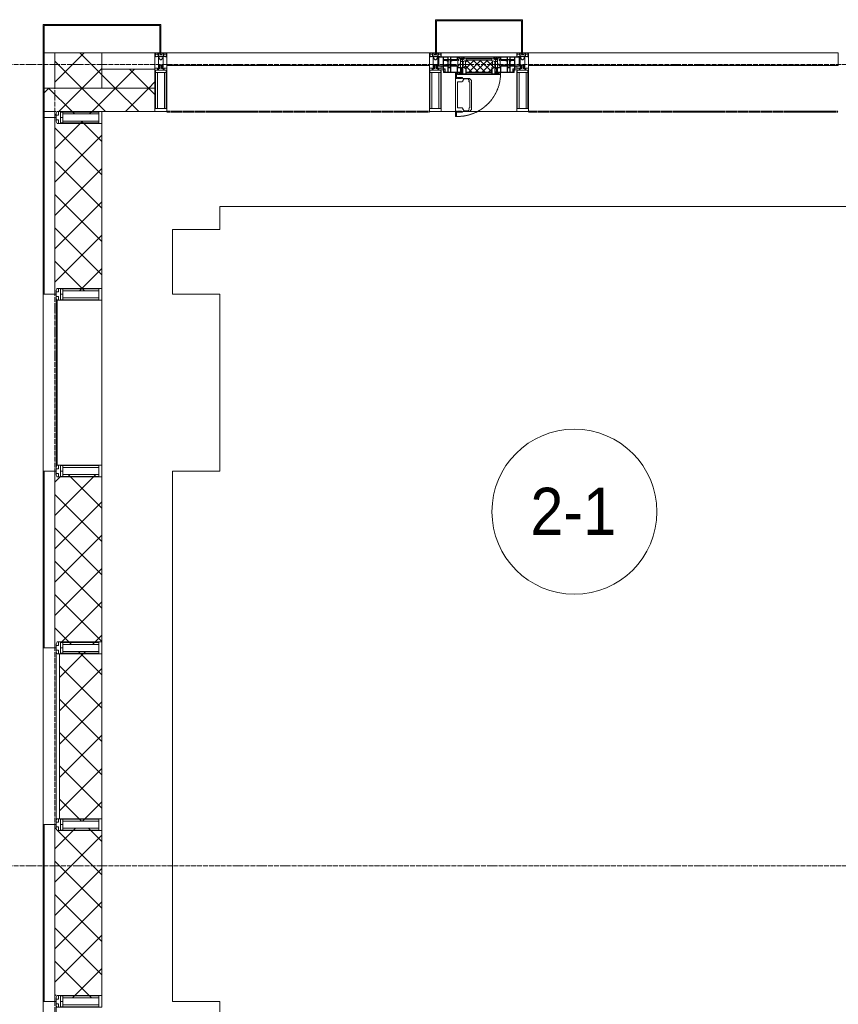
# Model space of a CAD drawing. Header units: millimetres. Extents: x 5617 to 106797, y 7718 to 221433.
# Tile 8 of 50: x 28303 to 31777, y 73613 to 77790. Entities that reach past the tile are written whole.
import ezdxf

# ---------------------------------------------------------------- set-up
doc = ezdxf.new("R2010")
doc.units = ezdxf.units.MM
for name, pattern in [('-D1-02х01', [3, 2, -1]), ('ADSK_Линия сетки', [25, 20, -2.5, 0, -2.5]), ('Линия сетки', [25, 20, -2.5, 0, -2.5]), ('Штрих_3_1_5_', [4.5, 3, -1.5]), ('Штриховая_ш3 п1_5', [4.5, 3, -1.5])]:
    doc.linetypes.add(name, pattern=pattern)
doc.layers.add('_Разделитель помещений_', color=4, linetype='Штриховая_ш3 п1_5', lineweight=40, true_color=0x00ffff)
for name, color, linetype, lineweight in [('Импосты витража', 7, 'Continuous', 18), ('Колонны', 7, 'Continuous', 18), ('Марки помещений', 7, 'Continuous', 20), ('Окна', 7, 'Continuous', 18), ('Оси', 7, 'Continuous', 9), ('Панели витража', 7, 'Continuous', 18), ('Перекрытия', 7, 'Continuous', 18), ('Стены разрез', 7, 'Continuous', 40), ('Стены штриховка', 7, 'Continuous', 40), ('Элементы узлов', 7, 'Continuous', 18)]:
    doc.layers.add(name, color=color, linetype=linetype, lineweight=lineweight)
doc.styles.add('Arial_3', font='arial.ttf', dxfattribs={"width": 0.9, "height": 200})
pattern_1 = [(45, (0, 0), (-70.71068, 70.71068), []), (135, (0, 0), (-70.71068, -70.71068), [])]

# ---------------------------------------------------------------- blocks, each defined once
blk = doc.blocks.new('135_SLK_K3_AR_rvt-1-МКСС_K3_L22__72_750_')
at = {"layer": '_Разделитель помещений_', "color": 7, "linetype": 'Штрих_3_1_5_', "true_color": 0xccffff}
for p, q in [((76025, 77400), (77140, 77400)), ((77560, 77400), (78875, 77400))]:
    blk.add_line(p, q, dxfattribs=at)
at = {"layer": 'Перекрытия', "color": 254, "true_color": 0xcccccc}
for p, q in [((78950, 76997.5), (76250, 76997.5)), ((76250, 76997.5), (76250, 76900)), ((76250, 76900), (76050, 76900)), ((76050, 76900), (76050, 76625)), ((76050, 76625), (76250, 76625)), ((76250, 76625), (76250, 75875)), ((76250, 75875), (76050, 75875)), ((76050, 75875), (76050, 73625)), ((76050, 73625), (76250, 73625)), ((76250, 73625), (76250, 72875))]:
    blk.add_line(p, q, dxfattribs=at)
blk = doc.blocks.new('Rectangular Mullion - 50Wx250H-3927046-МКСС_K3_L22__72_750_')
at = {"layer": 'Элементы узлов', "color": 254, "lineweight": 5, "true_color": 0xcccccc}
for p, q in [((0, 250), (-25, 250)), ((-25, 250), (-25, 237.3)), ((-25, 65.2), (-25, 250)), ((-25, 250), (0, 250)), ((-23, 237.3), (0, 237.3)), ((-23, 237.3), (0, 237.3)), ((-23, 237.3), (-23, 73.6)), ((0, 237.3), (-14.9, 237.3)), ((-14.9, 237.3), (-14.9, 84)), ((-14.9, 84), (-14.9, 237.3)), ((25, 250), (0, 250)), ((25, 250), (0, 250)), ((14.9, 237.3), (0, 237.3)), ((0, 237.3), (23, 237.3)), ((23, 237.3), (0, 237.3)), ((14.9, 84), (14.9, 237.3)), ((14.9, 84), (14.9, 237.3)), ((23, 237.3), (23, 73.6)), ((25, 237.3), (25, 250)), ((25, 65.2), (25, 250)), ((0, 84), (-23, 84)), ((-23, 84), (-23, 73.6)), ((0, 84), (-23, 84)), ((-14.9, 84), (0, 84)), ((0, 84), (14.9, 84)), ((23, 84), (0, 84)), ((0, 84), (0, 73.6)), ((0, 84), (23, 84)), ((0, 73.6), (0, 84)), ((23, 73.6), (23, 84)), ((-25, 73.6), (-25, 65.2)), ((-25, 65.2), (-25, 60.2)), ((-10, 65.2), (-25, 65.2)), ((-25, 65.2), (-25, 60.2)), ((-25, 65.2), (-10, 65.2)), ((-10, 65.2), (-25, 65.2)), ((-23, 73.6), (0, 73.6)), ((0, 73.6), (-23, 73.6)), ((-0.5, 73.6), (-23, 73.6)), ((-10, 55), (-14, 55)), ((-14, 55), (-10, 55)), ((-10, 55), (-10, 65.2)), ((-10, 65.2), (-10, 55)), ((-10, 55), (-10, 65.2)), ((-10, 55), (0, 55)), ((0, 55), (-10, 55)), ((0, 73.6), (23, 73.6)), ((23, 73.6), (0, 73.6)), ((0, 55), (10, 55)), ((0, 55), (10, 55)), ((0.5, 73.6), (23, 73.6)), ((10, 65.2), (10, 55)), ((25, 65.2), (10, 65.2)), ((10, 55), (10, 65.2)), ((10, 65.2), (25, 65.2)), ((10, 65.2), (25, 65.2)), ((10, 55), (10, 65.2)), ((10, 55), (14, 55)), ((10, 55), (14, 55)), ((25, 65.2), (25, 73.6)), ((25, 65.2), (25, 60.2)), ((25, 60.2), (25, 65.2))]:
    blk.add_line(p, q, dxfattribs=at)
for centre, start, end in [((-14, 69.1), 218.9723, 270), ((-14, 69.1), 218.9723, 270), ((-14, 69.1), 218.9723, 270), ((14, 69.1), 270, 321.0277), ((14, 69.1), 270, 321.0277), ((14, 69.1), 270, 321.0277)]:
    blk.add_arc(centre, 14.1, start, end, dxfattribs=at)
blk = doc.blocks.new('Rectangular Mullion - R_InvisibleFrame_50Wx250H-6258907-МКСС_K3_L22__72_750_')
at = {"layer": 'Импосты витража', "color": 254, "lineweight": 5, "true_color": 0xcccccc}
for p, q in [((-25, -237.3), (-25, -73.6)), ((25, -73.6), (25, -237.3))]:
    blk.add_line(p, q, dxfattribs=at)
blk = doc.blocks.new('Rectangular Mullion - R_InvisibleFrame_50Wx250H-6258908-МКСС_K3_L22__72_750_')
at = {"layer": 'Импосты витража', "color": 254, "lineweight": 5, "true_color": 0xcccccc}
for p, q in [((75560, 76600), (75560, 75900)), ((75750, 76600), (75750, 75900))]:
    blk.add_line(p, q, dxfattribs=at)
blk = doc.blocks.new('System Panel - A_PAN_Glass_Окно-6259029-МКСС_K3_L22__72_750_')
at = {"layer": 'Панели витража', "color": 254, "lineweight": 5, "true_color": 0xcccccc}
for p, q in [((-375, 55), (-375, 0)), ((361, 55), (-361, 55)), ((375, 0), (375, 55)), ((-375, 0), (375, 0))]:
    blk.add_line(p, q, dxfattribs=at)
blk = doc.blocks.new('System Panel - A_PAN_Glass-6502619-МКСС_K3_L22__72_750_')
at = {"layer": 'Панели витража', "color": 254, "lineweight": 5, "true_color": 0xcccccc}
for p, q in [((657.5, 55), (-657.5, 55)), ((-657.5, 55), (-657.5, 0)), ((657.5, 0), (657.5, 55)), ((-657.5, 0), (657.5, 0))]:
    blk.add_line(p, q, dxfattribs=at)
blk = doc.blocks.new('A_PAN_Створка - 383мм 7_1-6439044-МКСС_K3_L22__72_750_')
at = {"layer": 'Панели витража', "lineweight": 5, "true_color": 0xcccccc}
h = blk.add_hatch(dxfattribs=at)
h.set_pattern_fill('FP_13', color=254, style=0, pattern_type=2)
h.set_pattern_definition([(225, (77350, 77650), (14.1421356, -14.1421356), []), (315, (77350, 77650), (14.1421356, 14.1421356), [])])
h.paths.add_polyline_path([(53.6, 82.7), (-54.6, 81.8), (-54.6, 63.4), (-57.2, 60.8), (-57.2, 36.4), (-54.9, 34.1), (-54.5, 31.8), (54.5, 31.8), (54.9, 34.1), (57.2, 36.4), (57.2, 60.8), (54.6, 63.4), (54.6, 81.8)])
at = {"layer": 'Окна', "color": 7, "lineweight": 5, "true_color": 0xf4f4f4}
for p, q in [((70.1, 252.9), (70.1, 249)), ((95.1, 252.9), (70.1, 252.9)), ((74.1, 248.4), (74.1, 252.9)), ((89.1, 252.9), (89.1, 248.4)), ((93.1, 248.4), (93.1, 252.9)), ((95.1, 270.5), (95.1, 252.9)), ((99.6, 270.5), (95.1, 270.5)), ((97.9, 262.4), (95.1, 262.4)), ((97.9, 262.4), (97.9, 248.4)), ((99.6, 270.5), (99.6, 87.5)), ((39.7, 249), (31.1, 240.4)), ((31.1, 117.6), (31.1, 240.4)), ((41.4, 234.2), (39.1, 233.8)), ((39.1, 179), (39.1, 233.8)), ((70.1, 249), (39.7, 249)), ((41.4, 234.2), (43.5, 236.3)), ((45, 244.7), (42.3, 239.8)), ((42.3, 239.8), (43.5, 236.3)), ((45.9, 246.8), (45, 244.7)), ((63.3, 246.8), (45.9, 246.8)), ((64.1, 245), (63.3, 246.8)), ((64.1, 245), (66.7, 241)), ((66.7, 241), (68.6, 239.7)), ((68.6, 239.7), (68.6, 236.4)), ((68.6, 236.4), (71.1, 233.9)), ((71.1, 233.9), (89.5, 233.9)), ((89.1, 248.4), (74.1, 248.4)), ((89.5, 233.9), (90.6, 232.8)), ((90.6, 125.2), (90.6, 232.8)), ((97.9, 248.4), (93.1, 248.4)), ((39.1, 179), (39.1, 124.2)), ((39.7, 109), (31.1, 117.6)), ((41.4, 123.8), (39.1, 124.2)), ((70.1, 109), (39.7, 109)), ((41.4, 123.8), (43.5, 121.7)), ((42.3, 118.2), (43.5, 121.7)), ((45, 113.3), (42.3, 118.2)), ((45.9, 111.2), (45, 113.3)), ((63.3, 111.2), (45.9, 111.2)), ((64.1, 113), (63.3, 111.2)), ((64.1, 113), (66.7, 117)), ((66.7, 117), (68.6, 118.3)), ((68.6, 121.6), (71.1, 124.1)), ((68.6, 118.3), (68.6, 121.6)), ((70.1, 105.1), (70.1, 109)), ((95.1, 105.1), (70.1, 105.1)), ((71.1, 124.1), (89.5, 124.1)), ((74.1, 109.6), (74.1, 105.1)), ((89.1, 109.6), (74.1, 109.6)), ((89.1, 105.1), (89.1, 109.6)), ((89.5, 124.1), (90.6, 125.2)), ((93.1, 109.6), (93.1, 105.1)), ((97.9, 109.6), (93.1, 109.6)), ((95.1, 87.5), (95.1, 105.1)), ((97.9, 95.6), (95.1, 95.6)), ((99.6, 87.5), (95.1, 87.5)), ((97.9, 95.6), (97.9, 109.6))]:
    blk.add_line(p, q, dxfattribs=at)
at = {"layer": 'Окна', "color": 254, "lineweight": 5, "true_color": 0xcccccc}
for p, q in [((-150, 84), (-78, 84)), ((-150, 73.5), (-150, 84)), ((-91.5, 92), (91.5, 92)), ((-91.5, 87.5), (-91.5, 92)), ((-73.9, 87.5), (-91.5, 87.5)), ((-85, 84), (-85, 87.5)), ((-85, 87.5), (-78, 87.5)), ((-78, 84), (-85, 84)), ((-78, 87.5), (-78, 84)), ((-78, 84), (-73.9, 84)), ((-78, 84), (-78, 23.5)), ((-73.9, 62.5), (-73.9, 87.5)), ((73.9, 87.5), (73.9, 62.5)), ((91.5, 87.5), (73.9, 87.5)), ((73.9, 84), (78, 84)), ((78, 87.5), (78, 84)), ((85, 87.5), (78, 87.5)), ((78, 84), (85, 84)), ((78, 84), (150, 84)), ((78, 23.5), (78, 84)), ((85, 84), (85, 87.5)), ((91.5, 92), (91.5, 87.5)), ((150, 84), (150, 73.5)), ((-171, 57), (-156, 57)), ((-171, 17), (-171, 57)), ((-171, 55.5), (-152, 55.5)), ((-153, 73.5), (-150, 73.5)), ((-153, 60), (-153, 73.5)), ((-152, 20), (-152, 73.5)), ((-150.5, 69.5), (-150.5, 73.5)), ((-145, 69.5), (-150.5, 69.5)), ((-150.5, 33.6), (-150.5, 68)), ((-150.5, 68), (-143.5, 68)), ((-150.5, 56.6), (-132.4, 56.6)), ((-136.4, 52.4), (-150.5, 52.4)), ((-148.5, 82.5), (-132.4, 82.5)), ((-148.5, 81), (-148.5, 82.5)), ((-143.5, 81), (-148.5, 81)), ((-145, 69.5), (-145, 79.5)), ((-143.5, 68), (-143.5, 81)), ((-137.2, 54.8), (-135.8, 50.8)), ((-132.5, 54.8), (-137.2, 54.8)), ((-132.1, 49), (-135.8, 50.8)), ((-132.5, 53.8), (-133.4, 52)), ((-133.4, 52), (-130.1, 50.4)), ((-132.5, 53.8), (-132.5, 54.8)), ((-132.4, 56.6), (-132.4, 82.5)), ((-132.1, 49), (-132.1, 36.8)), ((-131, 82.5), (-120.8, 82.5)), ((-131, 82.5), (-131, 64.6)), ((-131, 64.6), (-120.8, 64.6)), ((-131, 56.5), (-131, 62.6)), ((-120.8, 62.6), (-131, 62.6)), ((-131, 56.5), (-120.8, 56.5)), ((-131, 55.1), (-131, 52.7)), ((-120.8, 55.1), (-131, 55.1)), ((-129.4, 51.1), (-131, 52.7)), ((-130.1, 50.4), (-129.4, 51.1)), ((-130.1, 35.3), (-130.1, 50.4)), ((-122.4, 51.1), (-120.8, 52.7)), ((-121.7, 50.4), (-122.4, 51.1)), ((-118.4, 52), (-121.7, 50.4)), ((-121.7, 35.3), (-121.7, 50.4)), ((-120.8, 82.5), (-120.8, 64.6)), ((-120.8, 56.5), (-120.8, 62.6)), ((-120.8, 55.1), (-120.8, 52.7)), ((-119.7, 49), (-115.9, 50.8)), ((-119.7, 49), (-119.7, 36.8)), ((-119.3, 82.5), (-92.5, 82.5)), ((-119.3, 56.6), (-119.3, 82.5)), ((-92.5, 56.6), (-119.3, 56.6)), ((-119.3, 54.8), (-114.6, 54.8)), ((-119.3, 53.8), (-119.3, 54.8)), ((-119.3, 53.8), (-118.4, 52)), ((-114.6, 54.8), (-115.9, 50.8)), ((-94.1, 52.5), (-115.3, 52.5)), ((-89.9, 50.9), (-94.1, 52.5)), ((-92.5, 56.6), (-92.5, 82.5)), ((-90.8, 82.5), (-79.5, 82.5)), ((-90.8, 64.6), (-90.8, 82.5)), ((-80.1, 64.6), (-90.8, 64.6)), ((-90.8, 62.7), (-90.8, 56.6)), ((-80.4, 62.7), (-90.8, 62.7)), ((-90.8, 56.6), (-85.9, 56.6)), ((-89.9, 52.2), (-88.6, 53.5)), ((-89.9, 52.2), (-89.9, 50.9)), ((-89.9, 35.1), (-89.9, 50.9)), ((-85.9, 53.5), (-88.6, 53.5)), ((-85.9, 56.6), (-85.9, 53.5)), ((-85.9, 53.5), (-78, 45.6)), ((-80.4, 61.1), (-80.4, 62.7)), ((-78, 61.1), (-80.4, 61.1)), ((-80.1, 66.1), (-80.1, 64.6)), ((-78, 66.1), (-80.1, 66.1)), ((-79.5, 82.5), (-79.5, 80.6)), ((-79.5, 80.6), (-78, 80.6)), ((-78, 66.1), (-78, 61.1)), ((-78, 45.6), (-78, 36.8)), ((-70, 62.5), (-73.9, 62.5)), ((-70, 32.1), (-70, 62.5)), ((70, 62.5), (70, 32.1)), ((73.9, 62.5), (70, 62.5)), ((79.5, 80.6), (78, 80.6)), ((78, 66.1), (78, 61.1)), ((78, 66.1), (80.1, 66.1)), ((78, 61.1), (80.4, 61.1)), ((85.9, 53.5), (78, 45.6)), ((78, 45.6), (78, 36.8)), ((90.8, 82.5), (79.5, 82.5)), ((79.5, 82.5), (79.5, 80.6)), ((80.1, 66.1), (80.1, 64.6)), ((80.1, 64.6), (90.8, 64.6)), ((80.4, 62.7), (90.8, 62.7)), ((80.4, 61.1), (80.4, 62.7)), ((85.9, 56.6), (85.9, 53.5)), ((90.8, 56.6), (85.9, 56.6)), ((85.9, 53.5), (88.6, 53.5)), ((89.9, 52.2), (88.6, 53.5)), ((89.9, 50.9), (94.1, 52.5)), ((89.9, 52.2), (89.9, 50.9)), ((89.9, 35.1), (89.9, 50.9)), ((90.8, 64.6), (90.8, 82.5)), ((90.8, 62.7), (90.8, 56.6)), ((119.3, 82.5), (92.5, 82.5)), ((92.5, 56.6), (92.5, 82.5)), ((92.5, 56.6), (119.3, 56.6)), ((94.1, 52.5), (115.3, 52.5)), ((114.6, 54.8), (115.9, 50.8)), ((119.3, 54.8), (114.6, 54.8)), ((119.7, 49), (115.9, 50.8)), ((119.3, 53.8), (118.4, 52)), ((118.4, 52), (121.7, 50.4)), ((119.3, 56.6), (119.3, 82.5)), ((119.3, 53.8), (119.3, 54.8)), ((119.7, 49), (119.7, 36.8)), ((120.8, 82.5), (120.8, 64.6)), ((131, 82.5), (120.8, 82.5)), ((131, 64.6), (120.8, 64.6)), ((120.8, 56.5), (120.8, 62.6)), ((120.8, 62.6), (131, 62.6)), ((131, 56.5), (120.8, 56.5)), ((120.8, 55.1), (120.8, 52.7)), ((120.8, 55.1), (131, 55.1)), ((122.4, 51.1), (120.8, 52.7)), ((121.7, 50.4), (122.4, 51.1)), ((121.7, 35.3), (121.7, 50.4)), ((129.4, 51.1), (131, 52.7)), ((130.1, 50.4), (129.4, 51.1)), ((133.4, 52), (130.1, 50.4)), ((130.1, 35.3), (130.1, 50.4)), ((131, 82.5), (131, 64.6)), ((131, 56.5), (131, 62.6)), ((131, 55.1), (131, 52.7)), ((132.1, 49), (135.8, 50.8)), ((132.1, 49), (132.1, 36.8)), ((132.4, 56.6), (132.4, 82.5)), ((148.5, 82.5), (132.4, 82.5)), ((150.5, 56.6), (132.4, 56.6)), ((132.5, 54.8), (137.2, 54.8)), ((132.5, 53.8), (132.5, 54.8)), ((132.5, 53.8), (133.4, 52)), ((137.2, 54.8), (135.8, 50.8)), ((136.4, 52.4), (150.5, 52.4)), ((143.5, 81), (148.5, 81)), ((143.5, 68), (143.5, 81)), ((150.5, 68), (143.5, 68)), ((145, 69.5), (145, 79.5)), ((145, 69.5), (150.5, 69.5)), ((148.5, 81), (148.5, 82.5)), ((150, 73.5), (153, 73.5)), ((150.5, 69.5), (150.5, 73.5)), ((150.5, 33.6), (150.5, 68)), ((152, 20), (152, 73.5)), ((171, 55.5), (152, 55.5)), ((153, 73.5), (153, 60)), ((156, 57), (171, 57)), ((171, 57), (171, 17)), ((-171, 18.5), (-153.5, 18.5)), ((-67.9, 17), (-171, 17)), ((-153.5, 18.5), (-152, 20)), ((-136.3, 33.6), (-150.5, 33.6)), ((-150.5, 29.4), (-132.4, 29.4)), ((-150.5, 17), (-150.5, 29.4)), ((-132.4, 18.6), (-150.5, 18.6)), ((-137.2, 31), (-135.8, 35)), ((-132.5, 31), (-137.2, 31)), ((-132.1, 36.8), (-135.8, 35)), ((-133.4, 33.7), (-130.1, 35.3)), ((-132.5, 31.9), (-133.4, 33.7)), ((-132.5, 31.9), (-132.5, 31)), ((-132.4, 29.4), (-132.4, 18.6)), ((-129.4, 34.6), (-131, 33)), ((-131, 30.9), (-131, 33)), ((-120.8, 30.9), (-131, 30.9)), ((-131, 29.5), (-120.8, 29.5)), ((-131, 18.2), (-131, 29.5)), ((-120.8, 18.2), (-131, 18.2)), ((-130.1, 35.3), (-129.4, 34.6)), ((-121.7, 35.3), (-122.4, 34.6)), ((-122.4, 34.6), (-120.8, 33)), ((-118.4, 33.7), (-121.7, 35.3)), ((-120.8, 30.9), (-120.8, 33)), ((-120.8, 18.2), (-120.8, 29.5)), ((-119.7, 36.8), (-115.9, 35)), ((-119.3, 31.9), (-118.4, 33.7)), ((-119.3, 31.9), (-119.3, 31)), ((-119.3, 31), (-114.6, 31)), ((-92.5, 29.4), (-119.3, 29.4)), ((-119.3, 29.4), (-119.3, 18.6)), ((-119.3, 18.6), (-92.5, 18.6)), ((-114.6, 31), (-115.9, 35)), ((-94.1, 33.5), (-115.4, 33.5)), ((-89.9, 35.1), (-94.1, 33.5)), ((-92.5, 18.6), (-92.5, 29.4)), ((-90.8, 18.5), (-90.8, 29.4)), ((-90.8, 29.4), (-85.9, 29.4)), ((-87.3, 18.5), (-90.8, 18.5)), ((-89.9, 32.5), (-89.9, 35.1)), ((-85.9, 32.5), (-89.9, 32.5)), ((-87.3, 21.9), (-85.9, 21.9)), ((-87.3, 20.4), (-87.3, 21.9)), ((-87.3, 20.4), (-87.3, 18.5)), ((-84.8, 20.4), (-87.3, 20.4)), ((-85.9, 29.4), (-85.9, 32.5)), ((-85.9, 21.9), (-85.9, 29.4)), ((-85.9, 18.2), (-85.9, 20.4)), ((-75.9, 18.2), (-85.9, 18.2)), ((-83.4, 20.4), (-84.8, 20.4)), ((-70, 33.8), (-83.4, 20.4)), ((-78, 36.8), (-70, 36.8)), ((-78, 23.5), (-67.9, 23.5)), ((-75.9, 23.5), (-73, 23.5)), ((-75.9, 21.5), (-75.9, 23.5)), ((-75.9, 21.5), (-75.9, 18.2)), ((-74.9, 21.5), (-75.9, 21.5)), ((-74.9, 17.9), (-74.9, 21.5)), ((-68.9, 17.9), (-74.9, 17.9)), ((-67.2, 29.3), (-73, 23.5)), ((-70, 36.8), (-70, 33.8)), ((-61.4, 23.5), (-70, 32.1)), ((-68.9, 21.5), (-68.9, 17.9)), ((-67.9, 21.5), (-68.9, 21.5)), ((-67.9, 23.5), (-64.6, 26.8)), ((-67.9, 23.5), (-64.6, 26.8)), ((-67.9, 21.5), (-67.9, 23.5)), ((-67.9, 17), (-67.9, 23.5)), ((-61.4, 23.5), (-67.9, 17)), ((67.9, 17), (-67.9, 17)), ((-67.9, 17), (67.9, 17)), ((-64.6, 26.8), (-67.2, 29.3)), ((-64.6, 26.8), (-61.4, 23.5)), ((61.4, 23.5), (-61.4, 23.5)), ((70, 32.1), (61.4, 23.5)), ((61.4, 23.5), (64.6, 26.8)), ((67.9, 17), (61.4, 23.5)), ((64.6, 26.8), (67.2, 29.3)), ((67.9, 23.5), (64.6, 26.8)), ((64.6, 26.8), (67.9, 23.5)), ((67.2, 29.3), (73, 23.5)), ((67.9, 21.5), (67.9, 23.5)), ((67.9, 23.5), (67.9, 17)), ((67.9, 23.5), (78, 23.5)), ((67.9, 21.5), (68.9, 21.5)), ((171, 17), (67.9, 17)), ((68.9, 21.5), (68.9, 17.9)), ((68.9, 17.9), (74.9, 17.9)), ((70, 36.8), (70, 33.8)), ((78, 36.8), (70, 36.8)), ((70, 33.8), (83.4, 20.4)), ((75.9, 23.5), (73, 23.5)), ((74.9, 21.5), (75.9, 21.5)), ((74.9, 17.9), (74.9, 21.5)), ((75.9, 21.5), (75.9, 23.5)), ((75.9, 21.5), (75.9, 18.2)), ((75.9, 18.2), (85.9, 18.2)), ((83.4, 20.4), (84.8, 20.4)), ((84.8, 20.4), (87.3, 20.4)), ((85.9, 32.5), (89.9, 32.5)), ((85.9, 29.4), (85.9, 32.5)), ((85.9, 21.9), (85.9, 29.4)), ((90.8, 29.4), (85.9, 29.4)), ((87.3, 21.9), (85.9, 21.9)), ((85.9, 18.2), (85.9, 20.4)), ((87.3, 20.4), (87.3, 21.9)), ((87.3, 20.4), (87.3, 18.5)), ((87.3, 18.5), (90.8, 18.5)), ((89.9, 35.1), (94.1, 33.5)), ((89.9, 32.5), (89.9, 35.1)), ((90.8, 18.5), (90.8, 29.4)), ((92.5, 18.6), (92.5, 29.4)), ((92.5, 29.4), (119.3, 29.4)), ((119.3, 18.6), (92.5, 18.6)), ((94.1, 33.5), (115.4, 33.5)), ((114.6, 31), (115.9, 35)), ((119.3, 31), (114.6, 31)), ((119.7, 36.8), (115.9, 35)), ((118.4, 33.7), (121.7, 35.3)), ((119.3, 31.9), (118.4, 33.7)), ((119.3, 31.9), (119.3, 31)), ((119.3, 29.4), (119.3, 18.6)), ((122.4, 34.6), (120.8, 33)), ((120.8, 30.9), (120.8, 33)), ((120.8, 30.9), (131, 30.9)), ((120.8, 18.2), (120.8, 29.5)), ((131, 29.5), (120.8, 29.5)), ((120.8, 18.2), (131, 18.2)), ((121.7, 35.3), (122.4, 34.6)), ((130.1, 35.3), (129.4, 34.6)), ((129.4, 34.6), (131, 33)), ((133.4, 33.7), (130.1, 35.3)), ((131, 30.9), (131, 33)), ((131, 18.2), (131, 29.5)), ((132.1, 36.8), (135.8, 35)), ((150.5, 29.4), (132.4, 29.4)), ((132.4, 29.4), (132.4, 18.6)), ((132.4, 18.6), (150.5, 18.6)), ((132.5, 31.9), (133.4, 33.7)), ((132.5, 31.9), (132.5, 31)), ((132.5, 31), (137.2, 31)), ((137.2, 31), (135.8, 35)), ((136.3, 33.6), (150.5, 33.6)), ((150.5, 17), (150.5, 29.4)), ((153.5, 18.5), (152, 20)), ((171, 18.5), (153.5, 18.5))]:
    blk.add_line(p, q, dxfattribs=at)
at = {"layer": 'Окна', "color": 254, "linetype": '-D1-02х01', "lineweight": 5, "true_color": 0xcccccc}
blk.add_arc((91.4, 87.5), 183, 88.8555, 178.5909, dxfattribs=at)
at = {"layer": 'Окна', "color": 254, "lineweight": 5, "true_color": 0xcccccc}
for centre, start, end in [((-156, 60), 270, 360), ((156, 60), 180, 270)]:
    blk.add_arc(centre, 3, start, end, dxfattribs=at)
at = {"layer": 'Элементы узлов', "color": 254, "lineweight": 5, "true_color": 0xcccccc}
for p, q in [((-91.5, 92), (-91.5, 87.5)), ((-91.5, 92), (91.5, 92)), ((-91.5, 87.5), (-73.9, 87.5)), ((-83.4, 90.3), (-69.4, 90.3)), ((-83.4, 90.3), (-83.4, 87.5)), ((-73.9, 87.5), (-73.9, 62.5)), ((-69.4, 85.5), (-73.9, 85.5)), ((-69.4, 90.3), (-69.4, 85.5)), ((-67.9, 89.3), (-66.9, 90.3)), ((-67.9, 62.5), (-67.9, 89.3)), ((-66.9, 90.3), (-57.4, 90.3)), ((-57.4, 90.3), (-56.4, 89.4)), ((-56.4, 89.4), (-56.4, 67.7)), ((-53.9, 90.3), (-54.9, 89.3)), ((-54.9, 89.3), (-54.9, 85.6)), ((-54.9, 85.6), (-53.9, 84.6)), ((53.9, 90.3), (-53.9, 90.3)), ((-53.9, 84.6), (53.9, 84.6)), ((53.9, 90.3), (54.9, 89.3)), ((54.9, 85.6), (53.9, 84.6)), ((54.9, 89.3), (54.9, 85.6)), ((57.4, 90.3), (56.4, 89.4)), ((56.4, 89.4), (56.4, 67.7)), ((66.9, 90.3), (57.4, 90.3)), ((67.9, 89.3), (66.9, 90.3)), ((67.9, 62.5), (67.9, 89.3)), ((69.4, 90.3), (69.4, 85.5)), ((83.4, 90.3), (69.4, 90.3)), ((69.4, 85.5), (73.9, 85.5)), ((91.5, 87.5), (73.9, 87.5)), ((73.9, 87.5), (73.9, 62.5)), ((83.4, 90.3), (83.4, 87.5)), ((91.5, 92), (91.5, 87.5)), ((-73.9, 81.5), (-69.4, 81.5)), ((-69.4, 66.5), (-73.9, 66.5)), ((-73.9, 62.5), (-70, 62.5)), ((-70, 62.5), (-70, 32.1)), ((-69.4, 81.5), (-69.4, 66.5)), ((-61.7, 62.5), (-67.9, 62.5)), ((-66, 56.5), (-67.8, 55.7)), ((-67.8, 55.7), (-67.8, 38.3)), ((-66, 56.5), (-62, 59.1)), ((-62, 59.1), (-60.7, 61)), ((-60.1, 67.7), (-61.7, 64.9)), ((-61.7, 64.9), (-61.7, 62.5)), ((-60.7, 61), (-57.4, 61)), ((-56.4, 67.7), (-60.1, 67.7)), ((-57.4, 61), (-54.9, 63.5)), ((-54.6, 63.4), (-57.2, 60.8)), ((-57.2, 60.8), (-57.2, 36.4)), ((-54.9, 81.9), (-53.8, 83)), ((-54.9, 63.5), (-54.9, 81.9)), ((-53.6, 82.7), (-54.6, 81.8)), ((-54.6, 81.8), (-54.6, 63.4)), ((53.8, 83), (-53.8, 83)), ((53.6, 82.7), (-53.6, 82.7)), ((54.6, 81.8), (53.6, 82.7)), ((54.9, 81.9), (53.8, 83)), ((54.6, 63.4), (54.6, 81.8)), ((57.2, 60.8), (54.6, 63.4)), ((54.9, 63.5), (54.9, 81.9)), ((57.4, 61), (54.9, 63.5)), ((56.4, 67.7), (60.1, 67.7)), ((57.2, 36.4), (57.2, 60.8)), ((60.7, 61), (57.4, 61)), ((60.1, 67.7), (61.7, 64.9)), ((62, 59.1), (60.7, 61)), ((61.7, 64.9), (61.7, 62.5)), ((61.7, 62.5), (67.9, 62.5)), ((66, 56.5), (62, 59.1)), ((66, 56.5), (67.8, 55.7)), ((67.8, 55.7), (67.8, 38.3)), ((69.4, 81.5), (69.4, 66.5)), ((73.9, 81.5), (69.4, 81.5)), ((69.4, 66.5), (73.9, 66.5)), ((70, 62.5), (70, 32.1)), ((73.9, 62.5), (70, 62.5)), ((-70, 32.1), (-61.4, 23.5)), ((-67.8, 38.3), (-65.7, 37.4)), ((-65.7, 37.4), (-60.8, 34.7)), ((61.4, 23.5), (-61.4, 23.5)), ((-60.8, 34.7), (-57.3, 35.9)), ((-55.2, 33.8), (-57.3, 35.9)), ((-57.2, 36.4), (-54.9, 34.1)), ((-55.2, 33.8), (-54.8, 31.5)), ((-54.9, 34.1), (-54.5, 31.8)), ((-53.9, 30.5), (-54.9, 29.5)), ((-54.9, 29.5), (-54.9, 25.8)), ((-54.9, 25.8), (-53.9, 24.8)), ((0, 31.5), (-54.8, 31.5)), ((-54.5, 31.8), (54.5, 31.8)), ((53.9, 30.5), (-53.9, 30.5)), ((-53.9, 24.8), (53.9, 24.8)), ((0, 31.5), (54.8, 31.5)), ((53.9, 30.5), (54.9, 29.5)), ((54.9, 25.8), (53.9, 24.8)), ((54.5, 31.8), (54.9, 34.1)), ((55.2, 33.8), (54.8, 31.5)), ((54.9, 34.1), (57.2, 36.4)), ((54.9, 29.5), (54.9, 25.8)), ((55.2, 33.8), (57.3, 35.9)), ((60.8, 34.7), (57.3, 35.9)), ((65.7, 37.4), (60.8, 34.7)), ((70, 32.1), (61.4, 23.5)), ((67.8, 38.3), (65.7, 37.4))]:
    blk.add_line(p, q, dxfattribs=at)
blk = doc.blocks.new('Rectangular Mullion - R_StandardFrame_50Wx250H-6161330-МКСС_K3_L22__72_750_')
at = {"layer": 'Импосты витража', "color": 254, "lineweight": 5, "true_color": 0xcccccc}
for p, q in [((77190, 77400), (77250.4, 77400)), ((77279.9, 77400), (77510, 77400))]:
    blk.add_line(p, q, dxfattribs=at)
blk = doc.blocks.new('Rectangular Mullion - 50Wx250H-2623690-МКСС_K3_L22__72_750_')
at = {"layer": 'Элементы узлов', "color": 254, "lineweight": 5, "true_color": 0xcccccc}
for p, q in [((-25, 65.2), (-25, 250)), ((-25, 250), (0, 250)), ((-23, 237.3), (0, 237.3)), ((-23, 237.3), (-23, 73.6)), ((-14.9, 84), (-14.9, 237.3)), ((25, 250), (0, 250)), ((23, 237.3), (0, 237.3)), ((14.9, 84), (14.9, 237.3)), ((23, 237.3), (23, 73.6)), ((25, 65.2), (25, 250)), ((0, 84), (-23, 84)), ((0, 84), (23, 84)), ((-14, 65.2), (-25, 65.2)), ((-0.5, 73.6), (-23, 73.6)), ((-14, 71.3), (-14, 65.2)), ((-10, 71.3), (-14, 71.3)), ((-10, 53), (-10, 71.3)), ((-8.7, 53), (-10, 53)), ((-10, 53), (-10, 17)), ((-8.7, 53), (-7, 54.7)), ((-7, 65.2), (-5.9, 67.3)), ((-7, 65.2), (-7, 54.7)), ((-4.1, 67.3), (-5.9, 67.3)), ((-4.1, 67.3), (-2.9, 65.1)), ((-2.9, 65.1), (-2.9, 54.6)), ((-1.3, 53), (-2.9, 54.6)), ((0, 53), (-1.3, 53)), ((0, 53), (1.3, 53)), ((0.5, 73.6), (23, 73.6)), ((1.3, 53), (2.9, 54.6)), ((4.1, 67.3), (2.9, 65.1)), ((2.9, 65.1), (2.9, 54.6)), ((4.1, 67.3), (5.9, 67.3)), ((7, 65.2), (5.9, 67.3)), ((7, 65.2), (7, 54.7)), ((8.7, 53), (7, 54.7)), ((8.7, 53), (10, 53)), ((10, 71.3), (14, 71.3)), ((10, 53), (10, 71.3)), ((10, 53), (10, 17)), ((14, 71.3), (14, 65.2)), ((14, 65.2), (25, 65.2)), ((-23.8, 14.6), (-25, 14.2)), ((-25, 0), (-25, 14.2)), ((-22.3, 17), (-23.8, 17)), ((-23.8, 17), (-23.8, 14.6)), ((-22.5, 10.6), (-23.8, 14.6)), ((-22.5, 10.6), (-23.7, 9.9)), ((-23.7, 1.3), (-23.7, 9.9)), ((-23.7, 1.3), (-11.8, 1.3)), ((-23.2, 10.2), (-22.5, 8)), ((-22.5, 8), (-22.5, 4.5)), ((-21.3, 4.5), (-22.5, 4.5)), ((-22.3, 17), (-22.3, 16)), ((-22.3, 16), (-21.3, 16)), ((-19, 17.6), (-21.3, 16)), ((-21.3, 4.5), (-21.3, 6.5)), ((-21.3, 6.5), (-14.2, 6.5)), ((-18.4, 16.6), (-19, 17.6)), ((-7.4, 16.6), (-18.4, 16.6)), ((-14.2, 6.5), (-14.2, 4.5)), ((-13.2, 4.5), (-14.2, 4.5)), ((-13.2, 4.5), (-12.2, 7.2)), ((-12.7, 7.6), (-11.3, 11.4)), ((-12.7, 7.6), (-11.8, 6.9)), ((-12.2, 9), (-12.2, 14.8)), ((-12.2, 14.8), (0, 14.8)), ((-11.8, 1.3), (-11.8, 6.9)), ((-10.5, 11.2), (-11.3, 11.4)), ((-10.5, 1.5), (-10.5, 11.2)), ((-4.8, 1.5), (-10.5, 1.5)), ((-10, 17), (-7.5, 17)), ((-8.5, 23), (-1.5, 30)), ((-8.5, 18.5), (-8.5, 23)), ((-7.5, 18.5), (-8.5, 18.5)), ((-7.5, 17), (-7.5, 18.5)), ((-7.4, 18), (-7.4, 16.6)), ((-2.6, 18), (-7.4, 18)), ((0, 8), (-4.8, 8)), ((-4.8, 1.5), (-4.8, 8)), ((-2.6, 18), (-2.6, 16.8)), ((-2.6, 16.8), (0, 16.8)), ((-1.5, 30), (0, 30)), ((1.5, 30), (0, 30)), ((2.6, 16.8), (0, 16.8)), ((0, 14.8), (0, 16.8)), ((0, 14.8), (0, 16.8)), ((12.2, 14.8), (0, 14.8)), ((0, 0), (0, 8)), ((0, 8), (4.8, 8)), ((0, 0), (0, 8)), ((8.5, 23), (1.5, 30)), ((2.6, 18), (2.6, 16.8)), ((2.6, 18), (7.4, 18)), ((4.8, 1.5), (4.8, 8)), ((4.8, 1.5), (10.5, 1.5)), ((7.4, 18), (7.4, 16.6)), ((7.4, 16.6), (18.4, 16.6)), ((7.5, 18.5), (8.5, 18.5)), ((7.5, 17), (7.5, 18.5)), ((10, 17), (7.5, 17)), ((8.5, 18.5), (8.5, 23)), ((10.5, 11.2), (11.3, 11.4)), ((10.5, 1.5), (10.5, 11.2)), ((12.7, 7.6), (11.3, 11.4)), ((12.7, 7.6), (11.8, 6.9)), ((11.8, 1.3), (11.8, 6.9)), ((23.7, 1.3), (11.8, 1.3)), ((12.2, 9), (12.2, 14.8)), ((13.2, 4.5), (12.2, 7.2)), ((13.2, 4.5), (14.2, 4.5)), ((21.3, 6.5), (14.2, 6.5)), ((14.2, 6.5), (14.2, 4.5)), ((18.4, 16.6), (19, 17.6)), ((19, 17.6), (21.3, 16)), ((22.3, 16), (21.3, 16)), ((21.3, 4.5), (21.3, 6.5)), ((21.3, 4.5), (22.5, 4.5)), ((22.3, 17), (22.3, 16)), ((22.3, 17), (23.8, 17)), ((22.5, 10.6), (23.8, 14.6)), ((22.5, 10.6), (23.7, 9.9)), ((23.2, 10.2), (22.5, 8)), ((22.5, 8), (22.5, 4.5)), ((23.7, 1.3), (23.7, 9.9)), ((23.8, 17), (23.8, 14.6)), ((23.8, 14.6), (25, 14.2)), ((25, 0), (25, 14.2)), ((-25, 0), (0, 0)), ((25, 0), (0, 0))]:
    blk.add_line(p, q, dxfattribs=at)
for centre, start, end in [((-0.5, 73.1), 360, 90), ((0.5, 73.1), 90, 180)]:
    blk.add_arc(centre, 0.5, start, end, dxfattribs=at)
blk = doc.blocks.new('Rectangular Mullion - R_StandardFrame_50Wx250H-V42-МКСС_K3_L22__72_750_')
at = {"layer": 'Импосты витража', "color": 254, "lineweight": 5, "true_color": 0xcccccc}
for p, q in [((-25, -250), (-25, 0)), ((-25, 0), (0, 0)), ((5, 0), (25, 0)), ((25, 0), (25, -17)), ((25, -57), (25, -250)), ((25, -250), (-25, -250))]:
    blk.add_line(p, q, dxfattribs=at)
blk = doc.blocks.new('System Panel - A_PAN_Glass-6502621-МКСС_K3_L22__72_750_')
at = {"layer": 'Панели витража', "color": 254, "lineweight": 5, "true_color": 0xcccccc}
for p, q in [((557.5, 55), (-557.5, 55)), ((-557.5, 55), (-557.5, 0)), ((557.5, 0), (557.5, 55)), ((-557.5, 0), (557.5, 0))]:
    blk.add_line(p, q, dxfattribs=at)
blk = doc.blocks.new('Rectangular Mullion - R_StandardFrame_50Wx250H-V43-МКСС_K3_L22__72_750_')
at = {"layer": 'Импосты витража', "color": 254, "lineweight": 5, "true_color": 0xcccccc}
for p, q in [((-25, -17), (-25, 0)), ((-25, 0), (-5, 0)), ((0, 0), (25, 0)), ((25, 0), (25, -250)), ((-25, -250), (-25, -57)), ((25, -250), (-25, -250))]:
    blk.add_line(p, q, dxfattribs=at)
blk = doc.blocks.new('Rectangular Mullion - R_StandardFrame_50Wx250H-6502650-МКСС_K3_L22__72_750_')
at = {"layer": 'Импосты витража', "color": 254, "lineweight": 5, "true_color": 0xcccccc}
for p, q in [((-25, -250), (-25, 0)), ((-25, 0), (0, 0)), ((5, 0), (25, 0)), ((25, 0), (25, -250)), ((25, -250), (-25, -250))]:
    blk.add_line(p, q, dxfattribs=at)
blk = doc.blocks.new('A_SLK_PAN_Type1 - Прямой тип панели-5878684-МКСС_K3_L22__72_750_')
at = {"layer": 'Колонны', "color": 254, "lineweight": 5, "true_color": 0xcccccc}
for p, q in [((-250, 120), (250, 120)), ((-250, 0), (-250, 120)), ((-245, 115), (-245, 0)), ((245, 115), (-245, 115)), ((245, 0), (245, 115)), ((250, 120), (250, 0)), ((-245, 0), (-250, 0)), ((0, 0), (225, 0)), ((250, 0), (245, 0))]:
    blk.add_line(p, q, dxfattribs=at)
blk = doc.blocks.new('A_SLK_PAN_Type1 - Прямой тип панели с перфорацией Ф1_1-6626306-МКСС_K3_L22__72_750_')
at = {"layer": 'Колонны', "color": 254, "lineweight": 5, "true_color": 0xcccccc}
for p, q in [((-185, 140), (185, 140)), ((-185, 0), (-185, 140)), ((-180, 135), (-180, 0)), ((180, 135), (-180, 135)), ((180, 0), (180, 135)), ((185, 140), (185, 0)), ((-180, 0), (-185, 0)), ((-160, 0), (160, 0)), ((185, 0), (180, 0))]:
    blk.add_line(p, q, dxfattribs=at)
blk = doc.blocks.new('Rectangular Mullion - R_InvisibleFrame_50Wx250H-6258944-МКСС_K3_L22__72_750_')
at = {"layer": 'Импосты витража', "color": 254, "lineweight": 5, "true_color": 0xcccccc}
for p, q in [((-25, -237.3), (-25, -73.6)), ((25, -73.6), (25, -237.3))]:
    blk.add_line(p, q, dxfattribs=at)
blk = doc.blocks.new('135_SLK_K3_AR_FCD_rvt-1-МКСС_K3_L22__72_750_')
at = {"layer": 'Стены разрез', "lineweight": 5, "true_color": 0xcccccc}
h = blk.add_hatch(dxfattribs=at)
h.set_pattern_fill('FP_5', color=254, style=0, pattern_type=2)
h.set_pattern_definition(pattern_1)
h.paths.add_polyline_path([(75550, 77375), (75555, 77375.6), (75555, 77400), (75550, 77400), (75550, 77378.1)])
h.paths.add_polyline_path([(75685.9, 77389.9), (75737.3, 77389.9), (75737.3, 77400), (75573.5, 77400), (75573.5, 77398), (75584, 77398), (75584, 77389.9), (75669.2, 77389.9)])
h.paths.add_polyline_path([(75750, 77500), (75750, 77650), (75550, 77650), (75550, 77500), (75661.1, 77500)])
h = blk.add_hatch(dxfattribs=at)
h.set_pattern_fill('FP_5', color=254, style=0, pattern_type=2)
h.set_pattern_definition(pattern_1)
h.paths.add_polyline_path([(75750, 77500), (75975, 77500), (75975, 77580), (75750, 77580)])
h = blk.add_hatch(dxfattribs=at)
h.set_pattern_fill('FP_5', color=254, style=0, pattern_type=2)
h.set_pattern_definition(pattern_1)
h.paths.add_polyline_path([(75750, 77400), (75975, 77400), (75975, 77500), (75505, 77500), (75505, 77400), (75737.3, 77400)])
h = blk.add_hatch(dxfattribs=at)
h.set_pattern_fill('FP_5', color=254, style=0, pattern_type=2)
h.set_pattern_definition(pattern_1)
h.paths.add_polyline_path([(75555, 76625), (75555, 76650), (75573.5, 76650), (75573.5, 76648), (75584, 76648), (75584, 76639.9), (75737.3, 76639.9), (75737.3, 76650), (75750, 76650), (75750, 77350), (75737.3, 77350), (75737.3, 77360.1), (75584, 77360.1), (75584, 77352), (75573.5, 77352), (75573.5, 77350), (75555, 77350), (75555, 77375), (75550, 77375), (75550, 76625)])
h = blk.add_hatch(dxfattribs=at)
h.set_pattern_fill('FP_5', color=254, style=0, pattern_type=2)
h.set_pattern_definition(pattern_1)
h.paths.add_polyline_path([(75550, 75125), (75555, 75125), (75555, 75150), (75573.5, 75150), (75573.5, 75148), (75584, 75148), (75584, 75139.9), (75737.3, 75139.9), (75737.3, 75150), (75750, 75150), (75750, 75850), (75737.3, 75850), (75737.3, 75860.1), (75584, 75860.1), (75584, 75852), (75573.5, 75852), (75573.5, 75850), (75555, 75850), (75555, 75875), (75550, 75875), (75550, 75129.9)])
h = blk.add_hatch(dxfattribs=at)
h.set_pattern_fill('FP_5', color=254, style=0, pattern_type=2)
h.set_pattern_definition(pattern_1)
h.paths.add_polyline_path([(75737.3, 74389.9), (75737.3, 74400), (75750, 74400), (75750, 75100), (75737.3, 75100), (75737.3, 75110.1), (75584, 75110.1), (75584, 75102), (75573.5, 75102), (75573.5, 75100), (75570, 75100), (75570, 74400), (75573.5, 74400), (75573.5, 74398), (75584, 74398), (75584, 74389.9), (75685.9, 74389.9)])
h = blk.add_hatch(dxfattribs=at)
h.set_pattern_fill('FP_5', color=254, style=0, pattern_type=2)
h.set_pattern_definition(pattern_1)
h.paths.add_polyline_path([(75550, 73625), (75555, 73625), (75555, 73650), (75573.5, 73650), (75573.5, 73648), (75584, 73648), (75584, 73639.9), (75737.3, 73639.9), (75737.3, 73650), (75750, 73650), (75750, 74350), (75737.3, 74350), (75737.3, 74360.1), (75584, 74360.1), (75584, 74352), (75573.5, 74352), (75573.5, 74350), (75555, 74350), (75555, 74375), (75550, 74375), (75550, 73629.9)])
at = {"layer": 'Стены разрез', "color": 254, "lineweight": 9, "true_color": 0xcccccc}
for p, q in [((75500, 77650), (75500, 77375)), ((75750, 77650), (75505, 77650)), ((75750, 77580), (75750, 77650)), ((75975, 77580), (75750, 77580)), ((75975, 77400), (75975, 77580)), ((75500, 77375), (75555, 77375)), ((75500, 77375), (75500, 76625)), ((75555, 77375), (75500, 77375)), ((75750, 77400), (75975, 77400)), ((75750, 76650), (75750, 77350)), ((75500, 76625), (75555, 76625)), ((75500, 75875), (75500, 75125)), ((75555, 75875), (75500, 75875)), ((75750, 75150), (75750, 75850)), ((75500, 75125), (75555, 75125)), ((75500, 75125), (75500, 74375)), ((75555, 75125), (75500, 75125)), ((75750, 74400), (75750, 75100)), ((75500, 74375), (75500, 73625)), ((75555, 74375), (75500, 74375)), ((75500, 74375), (75555, 74375)), ((75750, 73650), (75750, 74350)), ((75500, 73625), (75555, 73625))]:
    blk.add_line(p, q, dxfattribs=at)
at = {"layer": 'Стены штриховка', "color": 254, "lineweight": 9, "true_color": 0xcccccc}
for p, q in [((75505, 77500), (75505, 77650)), ((75550, 77500), (75550, 77650)), ((75750, 77580), (75750, 77500)), ((75505, 77400), (75505, 77500)), ((75550, 77500), (75505, 77500)), ((75505, 77400), (75505, 77500)), ((75750, 77500), (75550, 77500)), ((75750, 77500), (75975, 77500)), ((75505, 77375), (75505, 77400)), ((75550, 77400), (75505, 77400)), ((75505, 76625), (75505, 77375)), ((75550, 77375), (75550, 77400)), ((75555, 77400), (75550, 77400)), ((75550, 76625), (75550, 77375)), ((75737.3, 77400), (75573.5, 77400)), ((75505, 75125), (75505, 75875)), ((75550, 75125), (75550, 75875)), ((75555, 74389), (75555, 75111)), ((75570, 74400), (75570, 75100)), ((75505, 73625), (75505, 74375)), ((75550, 73625), (75550, 74375))]:
    blk.add_line(p, q, dxfattribs=at)
at = {"layer": 'Импосты витража', "color": 254, "lineweight": 5, "true_color": 0xcccccc}
for name, p, rotation in [('Rectangular Mullion - 50Wx250H-2623690-МКСС_K3_L22__72_750_', (76000, 77650), 180), ('Rectangular Mullion - 50Wx250H-2623690-МКСС_K3_L22__72_750_', (77165, 77650), 180), ('Rectangular Mullion - 50Wx250H-2623690-МКСС_K3_L22__72_750_', (77535, 77650), 180), ('Rectangular Mullion - 50Wx250H-3927046-МКСС_K3_L22__72_750_', (75500, 77375), 270.0000000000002), ('Rectangular Mullion - 50Wx250H-3927046-МКСС_K3_L22__72_750_', (75500, 76625), 270.0000000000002), ('Rectangular Mullion - 50Wx250H-3927046-МКСС_K3_L22__72_750_', (75500, 75875), 270.0000000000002), ('Rectangular Mullion - 50Wx250H-3927046-МКСС_K3_L22__72_750_', (75500, 75125), 270.0000000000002), ('Rectangular Mullion - 50Wx250H-3927046-МКСС_K3_L22__72_750_', (75500, 74375), 270.0000000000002), ('Rectangular Mullion - 50Wx250H-3927046-МКСС_K3_L22__72_750_', (75500, 73625), 270.0000000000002)]:
    blk.add_blockref(name, p, dxfattribs=dict(at, rotation=rotation))
at = {"layer": 'Импосты витража', "color": 254, "lineweight": 5, "true_color": 0xcccccc, "extrusion": (0, 0, -1)}
for name, p in [('Rectangular Mullion - R_StandardFrame_50Wx250H-6502650-МКСС_K3_L22__72_750_', (-76000, 77650)), ('Rectangular Mullion - R_StandardFrame_50Wx250H-V43-МКСС_K3_L22__72_750_', (-77165, 77650)), ('Rectangular Mullion - R_StandardFrame_50Wx250H-V42-МКСС_K3_L22__72_750_', (-77535, 77650))]:
    blk.add_blockref(name, p, dxfattribs=at)
at = {"layer": 'Импосты витража', "color": 254, "lineweight": 5, "true_color": 0xcccccc, "extrusion": (0, 0, -1), "rotation": 269.9999999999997}
for name, p in [('Rectangular Mullion - R_InvisibleFrame_50Wx250H-6258944-МКСС_K3_L22__72_750_', (-75500, 77375)), ('Rectangular Mullion - R_InvisibleFrame_50Wx250H-6258907-МКСС_K3_L22__72_750_', (-75500, 76625)), ('Rectangular Mullion - R_InvisibleFrame_50Wx250H-6258907-МКСС_K3_L22__72_750_', (-75500, 75875)), ('Rectangular Mullion - R_InvisibleFrame_50Wx250H-6258907-МКСС_K3_L22__72_750_', (-75500, 75125)), ('Rectangular Mullion - R_InvisibleFrame_50Wx250H-6258907-МКСС_K3_L22__72_750_', (-75500, 74375)), ('Rectangular Mullion - R_InvisibleFrame_50Wx250H-6258907-МКСС_K3_L22__72_750_', (-75500, 73625))]:
    blk.add_blockref(name, p, dxfattribs=at)
at = {"layer": 'Импосты витража', "color": 254, "lineweight": 5, "true_color": 0xcccccc}
for name in ['Rectangular Mullion - R_StandardFrame_50Wx250H-6161330-МКСС_K3_L22__72_750_', 'Rectangular Mullion - R_InvisibleFrame_50Wx250H-6258908-МКСС_K3_L22__72_750_']:
    blk.add_blockref(name, (0, 0), dxfattribs=at)
at = {"layer": 'Колонны', "color": 254, "lineweight": 5, "true_color": 0xcccccc}
for name, p in [('A_SLK_PAN_Type1 - Прямой тип панели с перфорацией Ф1_1-6626306-МКСС_K3_L22__72_750_', (77350, 77650)), ('A_SLK_PAN_Type1 - Прямой тип панели-5878684-МКСС_K3_L22__72_750_', (75750, 77650))]:
    blk.add_blockref(name, p, dxfattribs=at)
at = {"layer": 'Панели витража', "color": 254, "lineweight": 5, "true_color": 0xcccccc}
for name, p, rotation in [('System Panel - A_PAN_Glass-6502621-МКСС_K3_L22__72_750_', (76582.5, 77650), 180), ('A_PAN_Створка - 383мм 7_1-6439044-МКСС_K3_L22__72_750_', (77350, 77650), 180), ('System Panel - A_PAN_Glass-6502619-МКСС_K3_L22__72_750_', (78217.5, 77650), 180), ('System Panel - A_PAN_Glass_Окно-6259029-МКСС_K3_L22__72_750_', (75500, 76250), 270.0000000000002), ('System Panel - A_PAN_Glass_Окно-6259029-МКСС_K3_L22__72_750_', (75500, 73250), 270.0000000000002)]:
    blk.add_blockref(name, p, dxfattribs=dict(at, rotation=rotation))
blk = doc.blocks.new('050_Марка_Помещение - Номер-620969-МКСС_K3_L22__72_750_')
at = {"layer": 'Марки помещений'}
blk.add_circle((0, 0), 3.5, dxfattribs=at)

msp = doc.modelspace()

# ---------------------------------------------------------------- linework, layer by layer
at = {"layer": 'Оси', "linetype": 'ADSK_Линия сетки'}
for p, q in [((73201.8, 77600), (25651, 77600)), ((73201.8, 74200), (25651, 74200))]:
    msp.add_line(p, q, dxfattribs=at)
at = {"layer": 'Оси', "linetype": 'Линия сетки'}
msp.add_line((28451.8, 56613.5), (28451.8, 77580), dxfattribs=at)

# ---------------------------------------------------------------- block references
at = {"lineweight": 5}
for name in ['135_SLK_K3_AR_FCD_rvt-1-МКСС_K3_L22__72_750_', '135_SLK_K3_AR_rvt-1-МКСС_K3_L22__72_750_']:
    msp.add_blockref(name, (-47098.2, 0), dxfattribs=at)
at = {"layer": 'Марки помещений', "xscale": 99.99999999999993, "yscale": 99.99999999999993, "zscale": 99.99999999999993}
msp.add_blockref('050_Марка_Помещение - Номер-620969-МКСС_K3_L22__72_750_', (30656.7, 75702.6), dxfattribs=at)

# ---------------------------------------------------------------- texts
at = {"layer": 'Марки помещений', "lineweight": 9, "insert": (30470.2, 75804.3), "char_height": 200, "width": 447.342, "attachment_point": 1, "style": 'Arial_3'}
msp.add_mtext('2-1', dxfattribs=at)

doc.saveas('drawing.dxf')
